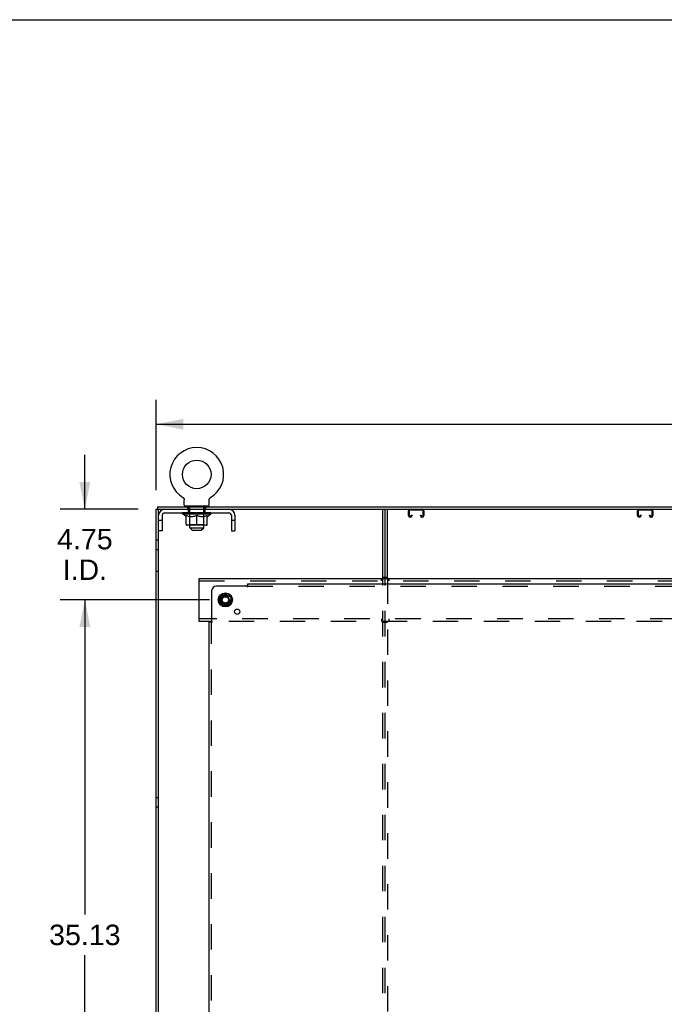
# Model space of a CAD drawing. Header units: inches. Extents: x 0 to 243, y 0 to 157.
# Tile 12 of 28: x 70 to 104, y 106 to 157. Entities that reach past the tile are written whole.
import ezdxf

# ---------------------------------------------------------------- set-up
doc = ezdxf.new("R2010")
doc.units = ezdxf.units.IN
doc.header["$LTSCALE"] = 13.357143
doc.header["$MEASUREMENT"] = 0
doc.linetypes.add('DOT', pattern=[0.2, 0.1, -0.1])
doc.linetypes.add('HIDDEN', pattern=[0.2, 0.1, -0.1])
doc.layers.get('0').update_dxf_attribs({"linetype": 'CONTINUOUS'})
for name, color, linetype in [('DEFAULT_2', 8, 'HIDDEN'), ('DIMENSIONS', 7, 'CONTINUOUS'), ('SUBPANELS', 7, 'CONTINUOUS')]:
    doc.layers.add(name, color=color, linetype=linetype)
doc.styles.get("Standard").update_dxf_attribs({"font": 'arial.ttf'})
doc.dimstyles.new('DIMSTYLE_1', dxfattribs={"dimtxt": 1.071429, "dimasz": 1.428571, "dimexe": 0.09, "dimexo": 0.07, "dimgap": 0.0375, "dimtad": 0, "dimtih": 1, "dimtoh": 1, "dimzin": 4, "dimdsep": 46, "dimtxsty": 'Standard', "dimblk": '_FILLED', "dimblk1": '_FILLED', "dimblk2": '_FILLED', "dimcen": 0.09, "dimazin": 1, "dimtfac": 1, "dimtdec": 3, "dimtofl": 0, "dimtmove": 0, "dimatfit": 3, "dimldrblk": '_FILLED', "dimfxl": 0, "dimtolj": 1, "dimtzin": 4, "dimarcsym": 0})

# ---------------------------------------------------------------- blocks, each defined once
blk = doc.blocks.new('_FILLED')
at = {"color": 0, "linetype": 'ByBlock'}
blk.add_solid([(0, 0), (-1, 0.2), (-1, -0.2)], dxfattribs=at)
blk = doc.blocks.new('*D4')
at = {"layer": 'DIMENSIONS', "color": 2, "linetype": 'Continuous'}
for p, q in [((77.166, 132.475), (77.166, 137.22)), ((195.166, 132.475), (195.166, 137.22)), ((77.166, 135.934), (133.342, 135.934)), ((195.166, 135.934), (138.99, 135.934))]:
    blk.add_line(p, q, dxfattribs=at)
at = {"layer": 'DIMENSIONS', "color": 2, "linetype": 'Continuous', "xscale": 1.4285714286, "yscale": 1.4285714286, "zscale": 1.4285714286, "rotation": 180}
blk.add_blockref('_FILLED', (77.166, 135.934), dxfattribs=at)
at = {"layer": 'DIMENSIONS', "color": 2, "linetype": 'Continuous', "xscale": 1.4285714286, "yscale": 1.4285714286, "zscale": 1.4285714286}
blk.add_blockref('_FILLED', (195.166, 135.934), dxfattribs=at)
at = {"layer": 'DIMENSIONS', "color": 2, "linetype": 'Continuous', "insert": (136.166, 136.47), "char_height": 1.0714, "width": 4.57647, "attachment_point": 2, "line_spacing_factor": 0.9}
blk.add_mtext('118.00', dxfattribs=at)
blk = doc.blocks.new('*D8')
at = {"layer": 'DIMENSIONS', "color": 2, "linetype": 'Continuous'}
for p, q in [((79.957, 126.725), (72.141, 126.725)), ((73.427, 126.725), (73.427, 110.234)), ((73.427, 91.6), (73.427, 108.091)), ((79.957, 91.6), (72.141, 91.6))]:
    blk.add_line(p, q, dxfattribs=at)
at = {"layer": 'DIMENSIONS', "color": 2, "linetype": 'Continuous', "xscale": 1.4285714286, "yscale": 1.4285714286, "zscale": 1.4285714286}
for p, rotation in [((73.427, 126.725), 90), ((73.427, 91.6), 270)]:
    blk.add_blockref('_FILLED', p, dxfattribs=dict(at, rotation=rotation))
at = {"layer": 'DIMENSIONS', "color": 2, "linetype": 'Continuous', "insert": (73.427, 109.698), "char_height": 1.0714, "width": 3.74403, "attachment_point": 2, "line_spacing_factor": 0.9}
blk.add_mtext('35.13', dxfattribs=at)
blk = doc.blocks.new('*D9')
at = {"layer": 'DIMENSIONS', "color": 2, "linetype": 'Continuous'}
for p, q in [((73.427, 131.475), (73.427, 134.332)), ((76.228, 131.475), (72.141, 131.475)), ((79.957, 126.725), (72.141, 126.725)), ((73.427, 126.725), (73.427, 123.868))]:
    blk.add_line(p, q, dxfattribs=at)
at = {"layer": 'DIMENSIONS', "color": 2, "linetype": 'Continuous', "xscale": 1.4285714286, "yscale": 1.4285714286, "zscale": 1.4285714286}
for p, rotation in [((73.427, 131.475), 270), ((73.427, 126.725), 90)]:
    blk.add_blockref('_FILLED', p, dxfattribs=dict(at, rotation=rotation))
at = {"layer": 'DIMENSIONS', "color": 2, "linetype": 'Continuous', "insert": (73.427, 130.448), "char_height": 1.0714, "width": 2.91158, "attachment_point": 2, "line_spacing_factor": 0.9}
blk.add_mtext('4.75\\PI.D.', dxfattribs=at)
blk = doc.blocks.new('*D13')
at = {"layer": 'DIMENSIONS', "color": 2, "linetype": 'Continuous'}
for p, q in [((80.791, 57.475), (80.791, 64.451)), ((77.291, 63.165), (74.434, 63.165)), ((80.791, 63.165), (83.868, 63.165))]:
    blk.add_line(p, q, dxfattribs=at)
at = {"layer": 'DIMENSIONS', "color": 2, "linetype": 'Continuous', "xscale": 1.4285714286, "yscale": 1.4285714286, "zscale": 1.4285714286}
blk.add_blockref('_FILLED', (77.291, 63.165), dxfattribs=at)
at = {"layer": 'DIMENSIONS', "color": 2, "linetype": 'Continuous', "xscale": 1.4285714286, "yscale": 1.4285714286, "zscale": 1.4285714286, "rotation": 180}
blk.add_blockref('_FILLED', (80.791, 63.165), dxfattribs=at)
at = {"layer": 'DIMENSIONS', "color": 2, "linetype": 'Continuous', "insert": (84.404, 63.701), "char_height": 1.0714, "width": 2.91158, "attachment_point": 1, "line_spacing_factor": 0.9}
blk.add_mtext('3.50\\PI.D.', dxfattribs=at)

msp = doc.modelspace()

# ---------------------------------------------------------------- linework, layer by layer
at = {"color": 7, "linetype": 'Continuous'}
for p, q in [((0, 157.143), (242.857, 157.143)), ((78.568, 132.091), (78.572, 132.089)), ((78.568, 132.091), (78.569, 132.09)), ((78.572, 132.089), (78.576, 132.086)), ((78.576, 132.086), (78.58, 132.083)), ((78.58, 132.083), (78.585, 132.079)), ((78.584, 132.08), (78.589, 132.076)), ((78.588, 132.076), (78.592, 132.073)), ((78.592, 132.073), (78.596, 132.069)), ((78.596, 132.069), (78.6, 132.065)), ((78.599, 132.065), (78.603, 132.061)), ((78.603, 132.061), (78.606, 132.057)), ((78.606, 132.057), (78.609, 132.053)), ((78.609, 132.053), (78.612, 132.049)), ((78.612, 132.049), (78.615, 132.044)), ((78.615, 132.045), (78.618, 132.04)), ((78.618, 132.04), (78.62, 132.035)), ((78.62, 132.036), (78.622, 132.031)), ((78.622, 132.031), (78.625, 132.026)), ((78.626, 132.021), (78.628, 132.016)), ((78.628, 132.016), (78.63, 132.011)), ((78.63, 132.012), (78.631, 132.006)), ((78.631, 132.007), (78.632, 132.001)), ((78.632, 132.001), (78.634, 131.996)), ((78.633, 131.996), (78.634, 131.991)), ((78.634, 131.991), (78.635, 131.986)), ((78.635, 131.986), (78.635, 131.981)), ((78.635, 131.981), (78.636, 131.976)), ((78.636, 131.976), (78.636, 131.971)), ((78.636, 131.69), (78.636, 131.971)), ((79.946, 131.981), (79.947, 131.986)), ((79.946, 131.976), (79.946, 131.981)), ((79.946, 131.971), (79.946, 131.976)), ((79.946, 131.971), (79.946, 131.976)), ((79.946, 131.69), (79.946, 131.971)), ((79.947, 131.991), (79.948, 131.996)), ((79.947, 131.986), (79.947, 131.991)), ((79.948, 131.996), (79.949, 132.001)), ((79.949, 132.001), (79.95, 132.007)), ((79.95, 132.006), (79.952, 132.012)), ((79.952, 132.011), (79.953, 132.016)), ((79.953, 132.016), (79.955, 132.021)), ((79.955, 132.021), (79.957, 132.026)), ((79.957, 132.026), (79.959, 132.031)), ((79.959, 132.031), (79.961, 132.036)), ((79.961, 132.035), (79.964, 132.04)), ((79.964, 132.04), (79.967, 132.045)), ((79.966, 132.044), (79.969, 132.049)), ((79.969, 132.049), (79.972, 132.053)), ((79.972, 132.053), (79.975, 132.057)), ((79.975, 132.057), (79.979, 132.061)), ((79.979, 132.061), (79.982, 132.065)), ((79.982, 132.065), (79.986, 132.069)), ((79.986, 132.069), (79.989, 132.073)), ((79.989, 132.073), (79.993, 132.076)), ((79.993, 132.076), (79.997, 132.08)), ((79.997, 132.079), (80.001, 132.083)), ((80.001, 132.083), (80.005, 132.086)), ((80.005, 132.086), (80.01, 132.089)), ((80.005, 132.086), (80.006, 132.087)), ((80.01, 132.089), (80.014, 132.091)), ((80.012, 132.09), (80.013, 132.091)), ((80.014, 132.091), (80.014, 132.091)), ((77.166, 47.725), (77.166, 131.475)), ((77.166, 131.475), (195.166, 131.475)), ((77.228, 131.6), (77.228, 131.475)), ((77.228, 131.6), (195.103, 131.6)), ((77.291, 47.725), (77.291, 131.475)), ((77.478, 131.158), (77.478, 130.35)), ((77.608, 131.288), (80.974, 131.288)), ((78.547, 131.233), (78.547, 131.288)), ((78.734, 131.103), (78.547, 131.233)), ((78.547, 131.233), (80.034, 131.233)), ((78.559, 131.28), (78.559, 131.288)), ((78.592, 131.28), (78.592, 131.288)), ((78.647, 131.28), (78.647, 131.288)), ((78.696, 131.63), (78.696, 131.6)), ((79.886, 131.63), (78.696, 131.63)), ((78.721, 131.28), (78.721, 131.288)), ((78.74, 130.678), (78.74, 131.158)), ((78.813, 131.28), (78.813, 131.288)), ((78.919, 131.28), (78.919, 131.288)), ((79.036, 131.28), (79.036, 131.288)), ((79.162, 131.28), (79.162, 131.288)), ((79.291, 130.635), (79.291, 131.158)), ((79.296, 131.28), (79.334, 131.28)), ((79.334, 131.28), (79.334, 131.285)), ((79.334, 131.285), (79.42, 131.28)), ((79.419, 131.28), (79.419, 131.288)), ((79.42, 131.28), (79.42, 131.288)), ((79.538, 131.281), (79.538, 131.287)), ((79.545, 131.28), (79.545, 131.288)), ((79.642, 131.282), (79.642, 131.286)), ((79.663, 131.28), (79.663, 131.288)), ((79.728, 131.283), (79.728, 131.285)), ((79.769, 131.28), (79.769, 131.288)), ((79.841, 130.678), (79.841, 131.158)), ((79.848, 131.103), (80.034, 131.233)), ((79.86, 131.28), (79.86, 131.288)), ((79.886, 131.63), (79.886, 131.6)), ((79.935, 131.28), (79.935, 131.288)), ((79.989, 131.28), (79.989, 131.288)), ((80.023, 131.28), (80.023, 131.288)), ((80.034, 131.233), (80.034, 131.288)), ((81.104, 131.158), (81.104, 130.35)), ((81.291, 131.158), (81.291, 130.35)), ((89.041, 127.85), (89.041, 131.475)), ((89.166, 127.85), (89.166, 131.475)), ((90.385, 131.149), (90.385, 131.395)), ((90.425, 131.395), (90.425, 131.149)), ((91.117, 131.435), (90.465, 131.435)), ((90.532, 131.149), (90.532, 131.163)), ((90.532, 131.163), (90.572, 131.163)), ((90.572, 131.163), (90.572, 131.149)), ((91.01, 131.149), (91.01, 131.163)), ((91.01, 131.163), (91.05, 131.163)), ((91.05, 131.163), (91.05, 131.149)), ((91.157, 131.149), (91.157, 131.395)), ((91.197, 131.395), (91.197, 131.149)), ((102.385, 131.149), (102.385, 131.395)), ((102.425, 131.395), (102.425, 131.149)), ((103.117, 131.435), (102.465, 131.435)), ((102.532, 131.149), (102.532, 131.163)), ((102.532, 131.163), (102.572, 131.163)), ((102.572, 131.163), (102.572, 131.149)), ((103.01, 131.149), (103.01, 131.163)), ((103.01, 131.163), (103.05, 131.163)), ((103.05, 131.163), (103.05, 131.149)), ((103.157, 131.149), (103.157, 131.395)), ((103.197, 131.395), (103.197, 131.149)), ((78.734, 131.103), (78.74, 131.103)), ((79.798, 130.635), (78.784, 130.635)), ((78.926, 130.51), (78.926, 130.635)), ((78.941, 131.103), (79.09, 131.103)), ((79.492, 131.103), (79.64, 131.103)), ((79.656, 130.51), (79.656, 130.635)), ((79.841, 131.103), (79.848, 131.103)), ((90.465, 131.109), (90.492, 131.109)), ((90.492, 131.069), (90.465, 131.069)), ((91.09, 131.109), (91.117, 131.109)), ((91.117, 131.069), (91.09, 131.069)), ((102.465, 131.109), (102.492, 131.109)), ((102.492, 131.069), (102.465, 131.069)), ((103.09, 131.109), (103.117, 131.109)), ((103.117, 131.069), (103.09, 131.069)), ((77.478, 130.35), (77.291, 130.35)), ((79.056, 130.38), (78.926, 130.51)), ((78.926, 130.51), (79.656, 130.51)), ((79.056, 130.38), (79.526, 130.38)), ((79.526, 130.38), (79.656, 130.51)), ((81.104, 130.35), (81.291, 130.35)), ((77.166, 128.225), (77.291, 128.225)), ((79.416, 125.6), (79.416, 127.85)), ((79.416, 127.85), (192.541, 127.85)), ((89.041, 127.913), (89.291, 127.913)), ((80.518, 126.888), (80.786, 127.043)), ((80.796, 127.043), (81.063, 126.888)), ((80.513, 126.879), (80.513, 126.571)), ((80.786, 126.408), (80.518, 126.562)), ((81.063, 126.562), (80.796, 126.408)), ((81.068, 126.879), (81.068, 126.571)), ((80.068, 125.6), (79.416, 125.6))]:
    msp.add_line(p, q, dxfattribs=at)
at = {"color": 3, "linetype": 'Continuous'}
msp.add_line((89.291, 127.85), (89.291, 131.475), dxfattribs=at)
at = {"color": 7, "linetype": 'Continuous'}
for points in [[(78.625, 132.026), (78.627, 132.021), (78.628, 132.016)], [(78.74, 131.158), (78.775, 131.144), (78.809, 131.133), (78.843, 131.123), (78.876, 131.114), (78.909, 131.108), (78.941, 131.103)], [(79.09, 131.103), (79.123, 131.108), (79.156, 131.115), (79.189, 131.123), (79.222, 131.133), (79.256, 131.145), (79.291, 131.158)], [(79.291, 131.158), (79.325, 131.144), (79.36, 131.133), (79.393, 131.123), (79.426, 131.114), (79.459, 131.108), (79.492, 131.103)], [(79.64, 131.103), (79.673, 131.108), (79.706, 131.115), (79.74, 131.123), (79.773, 131.133), (79.807, 131.145), (79.841, 131.158)]]:
    msp.add_lwpolyline(points, dxfattribs=at)
for centre, radius in [((79.291, 133.302), 0.75), ((80.791, 126.725), 0.372), ((80.791, 126.725), 0.356), ((80.791, 126.725), 0.204), ((80.791, 126.725), 0.183), ((80.791, 126.725), 0.183)]:
    msp.add_circle(centre, radius, dxfattribs=at)
for centre, radius, start, end in [((79.291, 133.302), 1.41, 300.818, 239.182), ((78.696, 131.69), 0.06, 180, 270), ((79.886, 131.69), 0.06, 270, 360), ((77.608, 131.158), 0.317, 90, 180), ((77.608, 131.158), 0.13, 90, 180), ((80.974, 131.158), 0.317, 0, 90), ((80.974, 131.158), 0.13, 0, 90), ((90.465, 131.395), 0.08, 90, 180), ((90.465, 131.149), 0.08, 180, 270), ((90.465, 131.395), 0.04, 90, 180), ((90.465, 131.149), 0.04, 180, 270), ((90.492, 131.149), 0.08, 270, 360), ((90.492, 131.149), 0.04, 270, 360), ((91.09, 131.149), 0.08, 180, 270), ((91.09, 131.149), 0.04, 180, 270), ((91.117, 131.395), 0.08, 0, 90), ((91.117, 131.395), 0.04, 0, 90), ((91.117, 131.149), 0.08, 270, 360), ((91.117, 131.149), 0.04, 270, 360), ((102.465, 131.395), 0.08, 90, 180), ((102.465, 131.149), 0.08, 180, 270), ((102.465, 131.395), 0.04, 90, 180), ((102.465, 131.149), 0.04, 180, 270), ((102.492, 131.149), 0.08, 270, 360), ((102.492, 131.149), 0.04, 270, 360), ((103.09, 131.149), 0.08, 180, 270), ((103.09, 131.149), 0.04, 180, 270), ((103.117, 131.395), 0.08, 0, 90), ((103.117, 131.395), 0.04, 0, 90), ((103.117, 131.149), 0.08, 270, 360), ((103.117, 131.149), 0.04, 270, 360), ((78.784, 130.678), 0.0434, 180, 270), ((79.798, 130.678), 0.0434, 270, 360), ((80.791, 127.034), 0.01, 60, 119.9873), ((80.523, 126.879), 0.01, 120.0108, 179.9876), ((80.523, 126.571), 0.01, 180.0113, 240), ((81.058, 126.879), 0.01, 0, 59.988), ((81.058, 126.571), 0.01, 300, 360), ((80.791, 126.416), 0.01, 240.0117, 300)]:
    msp.add_arc(centre, radius, start, end, dxfattribs=at)
for centre, major_axis, ratio, start_param, end_param in [((78.524, 131.274), (0.232, 0), 0.060167, 1.4213, 1.470503), ((79.291, 131.288), (0.744, 0), 0.060167, 3.141593, 3.316126), ((78.576, 131.274), (0.232, -0.002), 0.059247, 1.500849, 1.645657), ((79.291, 131.288), (0.743, -0.008), 0.059247, -2.966439, -2.791906), ((79.291, 131.288), (0.743, 0.015), 0.056515, 2.79136, 2.798656), ((78.649, 131.274), (0.232, -0.005), 0.056515, 7.865174, 8.103921), ((79.291, 131.288), (0.743, -0.015), 0.056515, -2.79136, -2.616827), ((79.291, 131.288), (0.743, 0.022), 0.052059, 2.616423, 2.630478), ((78.742, 131.274), (0.232, -0.007), 0.052059, 1.662812, 1.995673), ((79.291, 131.288), (0.743, -0.022), 0.052059, -2.616423, -2.441891), ((79.291, 131.288), (0.743, 0.029), 0.046022, 2.441677, 2.463483), ((78.852, 131.274), (0.232, -0.009), 0.046022, 1.741259, 2.170419), ((79.291, 131.288), (0.743, -0.029), 0.046022, -2.441677, -2.267144), ((79.291, 131.288), (0.743, 0.034), 0.038593, 2.267147, 2.297411), ((78.975, 131.274), (0.232, -0.011), 0.038593, 8.098527, 8.628135), ((79.291, 131.288), (0.743, -0.034), 0.038593, -2.267147, -2.092614), ((79.291, 131.288), (0.743, 0.039), 0.030002, 2.09283, 2.132228), ((79.107, 131.274), (0.232, -0.012), 0.030002, 1.883151, 2.519266), ((79.291, 131.288), (0.743, -0.039), 0.030002, -2.09283, -1.918297), ((79.245, 131.274), (0.232, -0.013), 0.020513, 8.225344, 8.976579), ((79.291, 131.288), (0.743, -0.042), 0.020513, -1.918702, -1.744169), ((79.385, 131.274), (0.232, -0.014), 0.010411, 8.14236, 9.150569), ((79.291, 131.288), (0.743, -0.044), 0.010411, 4.538473, 4.720715), ((79.486, 131.269), (0.192, -0.011), 0.010411, 8.906846, 9.425159), ((79.291, 131.288), (0.743, -0.044), 0.010411, 1.222347, 1.39688), ((79.77, 131.274), (0.232, -0.013), 0.020513, 2.89398, 3.142796), ((79.291, 131.288), (0.743, -0.042), 0.020513, 1.048358, 1.222891), ((79.874, 131.274), (0.232, -0.012), 0.030002, 2.719852, 3.143206), ((79.291, 131.288), (0.743, -0.039), 0.030002, 0.874229, 1.048762), ((79.607, 131.274), (0.232, 0.011), 0.038593, 0.796643, 1.213453), ((79.73, 131.274), (0.232, 0.009), 0.046022, 1.574894, 1.630991), ((79.96, 131.274), (0.232, -0.011), 0.038593, 2.545535, 3.143368), ((79.291, 131.288), (0.743, -0.034), 0.038593, 0.699913, 0.874446), ((79.73, 131.274), (0.232, 0.009), 0.046022, 1.269352, 1.325569), ((80.026, 131.274), (0.232, -0.009), 0.046022, 2.371005, 2.902648), ((79.291, 131.288), (0.743, -0.029), 0.046022, 0.525382, 0.699915), ((80.07, 131.274), (0.232, -0.007), 0.052059, 2.196258, 2.56813), ((79.291, 131.288), (0.743, -0.022), 0.052059, 0.350636, 0.525169), ((80.09, 131.274), (0.232, -0.005), 0.056515, 2.021322, 2.271207), ((79.291, 131.288), (0.743, -0.015), 0.056515, 0.1757, 0.350233), ((80.086, 131.274), (0.232, -0.002), 0.059247, 1.846243, 1.991548), ((79.291, 131.288), (0.743, -0.008), 0.059247, 0.000621, 0.175154), ((80.057, 131.274), (0.232, 0), 0.060167, 1.671089, 1.720293)]:
    msp.add_ellipse(centre, major_axis=major_axis, ratio=ratio, start_param=start_param, end_param=end_param, dxfattribs=at)
at = {"layer": 'DEFAULT_2', "color": 8, "linetype": 'HIDDEN'}
for p, q in [((78.568, 132.091), (78.568, 132.091)), ((78.575, 132.087), (78.576, 132.086)), ((80.014, 132.091), (80.014, 132.091)), ((78.569, 131.276), (78.569, 131.28)), ((78.569, 131.276), (80.012, 131.276)), ((78.58, 131.276), (78.58, 131.28)), ((78.581, 131.276), (78.581, 131.28)), ((78.612, 131.276), (78.612, 131.28)), ((78.614, 131.276), (78.614, 131.28)), ((78.664, 131.276), (78.664, 131.28)), ((78.667, 131.276), (78.667, 131.28)), ((78.904, 131.28), (78.675, 131.28)), ((78.723, 131.276), (78.723, 131.28)), ((78.723, 131.276), (78.723, 131.28)), ((78.726, 131.276), (78.726, 131.28)), ((78.736, 131.276), (78.736, 131.28)), ((78.736, 131.276), (78.736, 131.28)), ((78.74, 131.276), (78.74, 131.28)), ((78.743, 131.276), (78.743, 131.281)), ((78.747, 131.276), (78.747, 131.28)), ((78.766, 131.276), (78.766, 131.28)), ((78.775, 131.144), (78.775, 131.145)), ((78.785, 131.276), (78.785, 131.28)), ((78.787, 131.276), (78.787, 131.283)), ((78.809, 131.133), (78.809, 131.133)), ((78.813, 131.276), (78.813, 131.28)), ((78.823, 131.475), (78.823, 131.6)), ((78.824, 131.276), (78.824, 131.28)), ((78.829, 131.276), (78.829, 131.28)), ((78.837, 131.276), (78.837, 131.28)), ((78.843, 131.123), (78.842, 131.123)), ((78.853, 131.288), (78.853, 131.475)), ((78.853, 131.276), (78.853, 131.285)), ((78.861, 131.54), (78.861, 131.62)), ((78.928, 131.53), (78.871, 131.53)), ((78.874, 131.276), (78.874, 131.28)), ((78.876, 131.276), (78.876, 131.28)), ((78.904, 131.276), (78.904, 131.28)), ((78.916, 131.63), (78.916, 131.6)), ((78.982, 131.28), (78.917, 131.28)), ((78.925, 130.681), (78.925, 131.23)), ((78.926, 130.635), (78.926, 131.52)), ((78.927, 131.475), (78.927, 131.6)), ((78.927, 131.276), (78.927, 131.28)), ((78.933, 131.276), (78.933, 131.28)), ((78.939, 131.276), (78.939, 131.286)), ((78.947, 131.276), (78.947, 131.28)), ((78.958, 131.276), (78.958, 131.28)), ((78.982, 131.276), (78.982, 131.28)), ((79.07, 131.28), (79.007, 131.28)), ((79.031, 131.276), (79.031, 131.28)), ((79.041, 131.276), (79.041, 131.28)), ((79.044, 131.276), (79.044, 131.287)), ((79.047, 131.276), (79.047, 131.28)), ((79.056, 131.276), (79.056, 131.28)), ((79.07, 131.276), (79.07, 131.28)), ((79.164, 131.28), (79.107, 131.28)), ((79.123, 131.276), (79.123, 131.28)), ((79.156, 131.28), (79.291, 131.288)), ((79.162, 131.28), (79.162, 131.288)), ((79.162, 131.288), (79.162, 131.288)), ((79.162, 131.276), (79.162, 131.28)), ((79.164, 131.276), (79.164, 131.28)), ((79.167, 131.276), (79.167, 131.281)), ((79.169, 131.276), (79.169, 131.28)), ((79.189, 131.123), (79.188, 131.123)), ((79.263, 131.28), (79.212, 131.28)), ((79.22, 131.276), (79.22, 131.28)), ((79.222, 131.133), (79.222, 131.133)), ((79.256, 131.145), (79.256, 131.144)), ((79.263, 131.276), (79.263, 131.28)), ((79.287, 131.276), (79.287, 131.28)), ((79.288, 131.28), (79.287, 131.28)), ((79.288, 131.276), (79.288, 131.28)), ((79.291, 131.28), (79.291, 131.288)), ((79.294, 131.276), (79.294, 131.28)), ((79.294, 131.276), (79.294, 131.28)), ((79.294, 131.28), (79.294, 131.28)), ((79.319, 131.276), (79.319, 131.28)), ((79.325, 131.144), (79.325, 131.145)), ((79.334, 131.28), (79.37, 131.28)), ((79.358, 131.28), (79.358, 131.284)), ((79.36, 131.133), (79.359, 131.133)), ((79.362, 131.276), (79.362, 131.28)), ((79.393, 131.123), (79.392, 131.123)), ((79.413, 131.276), (79.413, 131.28)), ((79.414, 131.276), (79.414, 131.281)), ((79.417, 131.276), (79.417, 131.28)), ((79.417, 131.28), (79.475, 131.28)), ((79.419, 131.288), (79.42, 131.288)), ((79.419, 131.276), (79.419, 131.28)), ((79.426, 131.28), (79.42, 131.28)), ((79.459, 131.276), (79.459, 131.28)), ((79.512, 131.276), (79.512, 131.28)), ((79.512, 131.28), (79.574, 131.28)), ((79.525, 131.276), (79.525, 131.28)), ((79.534, 131.276), (79.534, 131.28)), ((79.538, 131.276), (79.538, 131.281)), ((79.541, 131.276), (79.541, 131.28)), ((79.55, 131.276), (79.55, 131.28)), ((79.599, 131.276), (79.599, 131.28)), ((79.599, 131.28), (79.665, 131.28)), ((79.623, 131.276), (79.623, 131.28)), ((79.634, 131.276), (79.634, 131.28)), ((79.642, 131.276), (79.642, 131.282)), ((79.649, 131.276), (79.649, 131.28)), ((79.711, 131.53), (79.654, 131.53)), ((79.654, 131.276), (79.654, 131.28)), ((79.655, 131.475), (79.655, 131.6)), ((79.656, 130.635), (79.656, 131.52)), ((79.657, 130.681), (79.657, 131.23)), ((79.666, 131.63), (79.666, 131.6)), ((79.678, 131.276), (79.678, 131.28)), ((79.678, 131.28), (79.907, 131.28)), ((79.705, 131.276), (79.705, 131.28)), ((79.708, 131.276), (79.708, 131.28)), ((79.721, 131.54), (79.721, 131.62)), ((79.728, 131.288), (79.728, 131.475)), ((79.728, 131.276), (79.728, 131.283)), ((79.74, 131.123), (79.739, 131.123)), ((79.744, 131.276), (79.744, 131.28)), ((79.752, 131.276), (79.752, 131.28)), ((79.757, 131.276), (79.757, 131.28)), ((79.759, 131.475), (79.759, 131.6)), ((79.769, 131.276), (79.769, 131.28)), ((79.773, 131.133), (79.772, 131.133)), ((79.795, 131.276), (79.795, 131.283)), ((79.797, 131.276), (79.797, 131.28)), ((79.807, 131.145), (79.807, 131.144)), ((79.815, 131.276), (79.815, 131.28)), ((79.834, 131.276), (79.834, 131.28)), ((79.838, 131.276), (79.838, 131.281)), ((79.841, 131.276), (79.841, 131.28)), ((79.845, 131.276), (79.845, 131.28)), ((79.846, 131.276), (79.846, 131.28)), ((79.855, 131.276), (79.855, 131.28)), ((79.858, 131.276), (79.858, 131.28)), ((79.859, 131.276), (79.859, 131.28)), ((79.914, 131.276), (79.914, 131.28)), ((79.917, 131.276), (79.917, 131.28)), ((79.968, 131.276), (79.968, 131.28)), ((79.97, 131.276), (79.97, 131.28)), ((80.001, 131.276), (80.001, 131.28)), ((80.002, 131.276), (80.002, 131.28)), ((80.012, 131.276), (80.012, 131.28)), ((77.478, 130.88), (77.291, 130.88)), ((78.876, 131.114), (78.875, 131.115)), ((78.925, 130.681), (78.878, 130.635)), ((78.909, 131.108), (78.908, 131.108)), ((78.925, 130.681), (79.657, 130.681)), ((79.123, 131.108), (79.122, 131.108)), ((79.156, 131.115), (79.155, 131.114)), ((79.426, 131.114), (79.426, 131.115)), ((79.459, 131.108), (79.459, 131.108)), ((79.657, 130.681), (79.703, 130.635)), ((79.706, 131.115), (79.706, 131.114)), ((81.291, 130.88), (81.104, 130.88)), ((77.291, 129.85), (77.166, 129.85)), ((77.291, 129.35), (77.166, 129.35)), ((79.416, 127.725), (192.541, 127.725)), ((88.978, 127.725), (88.978, 127.85)), ((89.041, 55.35), (89.041, 127.85)), ((89.166, 55.35), (89.166, 127.85)), ((89.291, 127.85), (89.291, 55.35)), ((89.353, 127.85), (89.353, 127.725)), ((192.541, 125.725), (79.416, 125.725)), ((151.764, 125.6), (80.068, 125.6)), ((88.978, 125.725), (88.978, 125.6)), ((89.291, 125.538), (89.041, 125.538)), ((89.353, 125.725), (89.353, 125.6)), ((77.291, 116.35), (77.166, 116.35)), ((77.291, 115.85), (77.166, 115.85))]:
    msp.add_line(p, q, dxfattribs=at)
msp.add_lwpolyline([(79.673, 131.108), (79.673, 131.108), (79.64, 131.103)], dxfattribs=at)
for radius in [0.318, 0.166]:
    msp.add_circle((80.791, 126.725), radius, dxfattribs=at)
at = {"layer": 'DEFAULT_2', "color": 8, "linetype": 'DOT'}
msp.add_circle((80.791, 126.725), 0.17, dxfattribs=at)
at = {"layer": 'DEFAULT_2', "color": 8, "linetype": 'HIDDEN'}
for centre, radius, start, end in [((78.851, 131.62), 0.01, 0, 90), ((78.871, 131.54), 0.01, 180, 270), ((78.878, 131.23), 0.0466, 0, 90), ((78.916, 131.52), 0.01, 0, 90), ((79.666, 131.52), 0.01, 90, 180), ((79.703, 131.23), 0.0466, 90, 180), ((79.711, 131.54), 0.01, 270, 360), ((79.731, 131.62), 0.01, 90, 180)]:
    msp.add_arc(centre, radius, start, end, dxfattribs=at)
for centre, major_axis, ratio, start_param, end_param in [((79.291, 131.288), (0.743, 0.008), 0.059247, 9.249624, 9.424157), ((78.524, 131.266), (0.232, 0.002), 0.059247, 1.374323, 1.469882), ((78.524, 131.274), (0.232, 0), 0.060167, 6.709733, 7.704485), ((78.496, 131.274), (0.232, 0.002), 0.059247, 6.534579, 7.578535), ((79.291, 131.288), (0.743, 0.015), 0.056515, 15.365026, 15.532264), ((78.576, 131.266), (0.232, 0), 0.060167, 1.549477, 1.645036), ((78.496, 131.266), (0.232, 0.005), 0.056515, 1.199244, 1.294804), ((78.58, 131.269), (0.192, 0.002), 0.059247, 7.334812, 7.908229), ((78.557, 131.269), (0.192, 0.004), 0.056515, 7.159733, 7.733151), ((78.624, 131.269), (0.192, 0), 0.060167, 7.509966, 8.083384), ((78.576, 131.274), (0.232, -0.002), 0.059247, 6.884887, 7.784034), ((78.491, 131.274), (0.232, 0.005), 0.056515, 6.3595, 7.403456), ((79.291, 131.288), (0.743, 0.022), 0.052059, 15.196849, 15.357327), ((78.649, 131.266), (0.232, -0.002), 0.059247, 1.724631, 1.82019), ((78.491, 131.266), (0.232, 0.007), 0.052059, 1.024308, 1.119867), ((78.556, 131.269), (0.192, 0.006), 0.052059, 6.984797, 7.558214), ((78.689, 131.269), (0.192, -0.002), 0.059247, 7.68512, 8.258538), ((78.511, 131.274), (0.232, 0.007), 0.052059, -0.098622, 0.945334), ((78.649, 131.274), (0.232, -0.005), 0.056515, 7.059965, 7.865174), ((79.291, 131.288), (0.743, 0.029), 0.046022, 15.029854, 15.182581), ((78.742, 131.266), (0.232, -0.005), 0.056515, 1.899709, 1.995269), ((78.511, 131.266), (0.232, 0.009), 0.046022, 0.849561, 0.945121), ((78.577, 131.269), (0.192, 0.007), 0.046022, 6.810051, 7.383468), ((78.773, 131.269), (0.192, -0.004), 0.056515, 7.860199, 8.433616), ((78.555, 131.274), (0.232, 0.009), 0.046022, 6.009817, 7.053773), ((78.742, 131.274), (0.232, -0.007), 0.052059, 7.234902, 7.945997), ((79.291, 131.288), (0.743, 0.034), 0.038593, 14.863782, 15.00805), ((78.852, 131.266), (0.232, -0.007), 0.052059, 2.074646, 2.170205), ((78.555, 131.266), (0.232, 0.011), 0.038593, 0.675031, 0.77059), ((78.621, 131.269), (0.192, 0.009), 0.038593, 6.63552, 7.208937), ((78.872, 131.269), (0.192, -0.006), 0.052059, 8.035135, 8.608553), ((78.621, 131.274), (0.232, 0.011), 0.038593, 5.835287, 6.879243), ((78.852, 131.274), (0.232, -0.009), 0.046022, 7.409648, 8.024444), ((79.291, 131.288), (0.743, 0.039), 0.030002, 8.415413, 8.550549), ((78.975, 131.266), (0.232, -0.009), 0.046022, 2.249392, 2.344952), ((78.621, 131.266), (0.232, 0.012), 0.030002, 0.500714, 0.596274), ((78.684, 131.269), (0.192, 0.01), 0.030002, 6.461204, 7.034621), ((78.983, 131.269), (0.192, -0.007), 0.046022, 1.926696, 2.500114), ((78.708, 131.274), (0.232, 0.012), 0.030002, 5.660971, 6.704926), ((79.291, 131.288), (0.743, 0.042), 0.020513, 8.201887, 8.37642), ((78.975, 131.274), (0.232, -0.011), 0.038593, 7.585792, 8.098527), ((79.107, 131.266), (0.232, -0.011), 0.038593, 2.423923, 2.519482), ((78.708, 131.266), (0.232, 0.013), 0.020513, 0.326586, 0.422146), ((78.766, 131.269), (0.192, 0.011), 0.020513, 0.00389, 0.577307), ((79.104, 131.269), (0.192, -0.009), 0.038593, 2.101227, 2.674644), ((78.812, 131.274), (0.232, 0.013), 0.020513, -0.796343, 0.247613), ((79.291, 131.288), (0.743, 0.044), 0.010411, 1.744712, 1.919245), ((79.107, 131.274), (0.232, -0.012), 0.030002, 7.758495, 8.166336), ((79.245, 131.266), (0.232, -0.012), 0.030002, 2.598239, 2.693799), ((78.812, 131.266), (0.232, 0.014), 0.010411, 0.152596, 0.248156), ((78.864, 131.269), (0.192, 0.011), 0.010411, 6.113086, 6.686503), ((79.231, 131.269), (0.192, -0.01), 0.030002, 2.275543, 2.848961), ((78.93, 131.274), (0.232, 0.014), 0.010411, -0.970333, -0.000837), ((79.245, 131.274), (0.232, -0.013), 0.020513, 7.932624, 8.225344), ((79.385, 131.266), (0.232, -0.013), 0.020513, 2.772368, 2.867927), ((79.36, 131.269), (0.192, -0.011), 0.020513, 2.449671, 3.023089), ((79.197, 131.274), (0.232, 0.014), 0.010411, 0.274209, 1.318165), ((79.096, 131.269), (0.192, 0.011), 0.010411, -0.000452, 0.517932), ((79.06, 131.266), (0.232, 0.014), 0.010411, 0.099676, 0.195236), ((79.291, 131.288), (0.743, 0.044), 0.010411, -1.571413, -1.39688), ((79.521, 131.266), (0.232, -0.014), 0.010411, 9.01758, 9.229542), ((79.385, 131.274), (0.232, -0.014), 0.010411, 1.823428, 1.859175), ((79.336, 131.274), (0.232, 0.013), 0.020513, 0.448199, 1.492154), ((79.222, 131.269), (0.192, 0.011), 0.020513, 0.118504, 0.691921), ((79.197, 131.266), (0.232, 0.013), 0.020513, 0.273666, 0.369225), ((79.651, 131.274), (0.232, -0.014), 0.010411, -3.140756, -2.17126), ((79.291, 131.288), (0.743, 0.042), 0.020513, -1.397424, -1.222891), ((79.474, 131.274), (0.232, 0.012), 0.030002, 0.622327, 1.666283), ((79.351, 131.269), (0.192, 0.01), 0.030002, 0.292632, 0.86605), ((79.717, 131.269), (0.192, -0.011), 0.010411, 2.738275, 3.311692), ((79.336, 131.266), (0.232, 0.012), 0.030002, 0.447794, 0.543354), ((79.77, 131.274), (0.232, -0.013), 0.020513, -3.14039, -2.345249), ((79.77, 131.266), (0.232, -0.014), 0.010411, 2.893437, 2.988996), ((79.291, 131.288), (0.743, 0.039), 0.030002, -1.223295, -1.048762), ((79.607, 131.274), (0.232, 0.011), 0.038593, 1.213453, 1.840599), ((79.477, 131.269), (0.192, 0.009), 0.038593, 0.466948, 1.040366), ((79.815, 131.269), (0.192, -0.011), 0.020513, 2.564285, 3.137703), ((79.73, 131.274), (0.232, 0.009), 0.046022, 7.914176, 8.298315), ((79.874, 131.274), (0.232, -0.012), 0.030002, -3.139979, -2.519378), ((79.474, 131.266), (0.232, 0.011), 0.038593, 0.62211, 0.71767), ((79.874, 131.266), (0.232, -0.013), 0.020513, 2.719447, 2.815007), ((79.291, 131.288), (0.743, 0.034), 0.038593, -1.048979, -0.874446), ((79.598, 131.269), (0.192, 0.007), 0.046022, 0.641479, 1.214897), ((79.839, 131.274), (0.232, 0.007), 0.052059, 1.14592, 2.189876), ((79.897, 131.269), (0.192, -0.01), 0.030002, 2.390157, 2.963574), ((79.73, 131.274), (0.232, 0.009), 0.046022, 1.325569, 1.574894), ((79.96, 131.274), (0.232, -0.011), 0.038593, -3.139817, -2.693694), ((79.71, 131.269), (0.192, 0.006), 0.052059, 0.816225, 1.389643), ((79.607, 131.266), (0.232, 0.009), 0.046022, 0.796641, 0.892201), ((79.96, 131.266), (0.232, -0.012), 0.030002, 2.545319, 2.640878), ((79.932, 131.274), (0.232, 0.005), 0.056515, 1.320857, 2.364813), ((79.291, 131.288), (0.743, 0.029), 0.046022, -0.874448, -0.699915), ((79.961, 131.269), (0.192, -0.009), 0.038593, 2.21584, 2.789258), ((80.026, 131.274), (0.232, -0.009), 0.046022, 9.185833, 9.698146), ((79.73, 131.274), (0.232, 0.009), 0.046022, 0.971174, 1.269352), ((79.809, 131.269), (0.192, 0.004), 0.056515, 0.991162, 1.564579), ((80.006, 131.274), (0.232, 0.002), 0.059247, 1.495935, 2.539891), ((80.07, 131.274), (0.232, -0.007), 0.052059, 2.56813, 3.240214), ((80.004, 131.269), (0.192, -0.007), 0.046022, 2.04131, 2.614727), ((79.73, 131.266), (0.232, 0.007), 0.052059, 0.971387, 1.066947), ((80.057, 131.274), (0.232, 0), 0.060167, 8.003478, 8.99823), ((80.026, 131.266), (0.232, -0.011), 0.038593, 2.371002, 2.466562), ((80.09, 131.274), (0.232, -0.005), 0.056515, 8.554392, 9.348463), ((79.291, 131.288), (0.743, 0.022), 0.052059, -0.699702, -0.525169), ((79.892, 131.269), (0.192, 0.002), 0.059247, 1.16624, 1.739658), ((80.086, 131.274), (0.232, -0.002), 0.059247, 8.274733, 9.173385), ((80.026, 131.269), (0.192, -0.006), 0.052059, 1.866564, 2.439981), ((79.957, 131.269), (0.192, 0), 0.060167, 1.341394, 1.914812), ((80.025, 131.269), (0.192, -0.004), 0.056515, 1.691627, 2.265045), ((80.002, 131.269), (0.192, -0.002), 0.059247, 1.516549, 2.089966), ((79.839, 131.266), (0.232, 0.005), 0.056515, 1.146324, 1.241883), ((80.07, 131.266), (0.232, -0.009), 0.046022, 2.196472, 2.292031), ((79.291, 131.288), (0.743, 0.015), 0.056515, -0.524765, -0.350233), ((79.932, 131.266), (0.232, 0.002), 0.059247, 1.321402, 1.416962), ((80.09, 131.266), (0.232, -0.007), 0.052059, 2.021726, 2.117285), ((79.291, 131.288), (0.743, 0.008), 0.059247, -0.349687, -0.175154), ((80.006, 131.266), (0.232, 0), 0.060167, 1.496556, 1.592116), ((80.086, 131.266), (0.232, -0.005), 0.056515, 1.846789, 1.942348), ((80.057, 131.266), (0.232, -0.002), 0.059247, 1.67171, 1.76727), ((79.291, 131.288), (0.744, 0), 0.060167, -0.174533, 0)]:
    msp.add_ellipse(centre, major_axis=major_axis, ratio=ratio, start_param=start_param, end_param=end_param, dxfattribs=at)
at = {"layer": 'SUBPANELS', "color": 3, "linetype": 'Continuous'}
for p, q in [((81.947, 127.569), (81.947, 127.482)), ((81.947, 127.569), (149.885, 127.569)), ((80.072, 127.194), (80.072, 125.604)), ((81.912, 127.444), (80.322, 127.444)), ((81.93, 127.462), (81.923, 127.455)), ((79.947, 57.631), (79.947, 125.569)), ((79.947, 125.569), (80.033, 125.569))]:
    msp.add_line(p, q, dxfattribs=at)
at = {"layer": 'SUBPANELS', "color": 8, "linetype": 'HIDDEN'}
for p, q in [((81.947, 127.403), (81.947, 127.482)), ((81.947, 127.444), (149.885, 127.444)), ((80.033, 125.569), (80.113, 125.569)), ((80.072, 57.631), (80.072, 125.569))]:
    msp.add_line(p, q, dxfattribs=at)
at = {"layer": 'SUBPANELS', "color": 3, "linetype": 'Continuous'}
for points in [[(81.923, 127.455), (81.921, 127.453), (81.919, 127.451), (81.917, 127.449), (81.915, 127.447), (81.913, 127.445), (81.912, 127.444)], [(81.947, 127.482), (81.945, 127.48), (81.943, 127.478), (81.942, 127.475), (81.94, 127.473), (81.938, 127.471), (81.937, 127.469), (81.935, 127.468), (81.933, 127.466), (81.932, 127.464), (81.93, 127.462)], [(80.033, 125.569), (80.036, 125.571), (80.038, 125.572), (80.04, 125.574), (80.043, 125.576), (80.045, 125.578), (80.046, 125.579), (80.048, 125.581), (80.05, 125.583), (80.052, 125.584), (80.053, 125.586), (80.058, 125.591)], [(80.058, 125.591), (80.06, 125.593), (80.062, 125.595), (80.065, 125.597), (80.067, 125.599), (80.068, 125.601), (80.07, 125.603), (80.072, 125.604)]]:
    msp.add_lwpolyline(points, dxfattribs=at)
at = {"layer": 'SUBPANELS', "color": 8, "linetype": 'HIDDEN'}
for points in [[(81.921, 127.43), (81.92, 127.433), (81.918, 127.435), (81.916, 127.438), (81.915, 127.44), (81.913, 127.442), (81.912, 127.444)], [(81.947, 127.403), (81.945, 127.404), (81.943, 127.405), (81.941, 127.405), (81.94, 127.407), (81.938, 127.408), (81.936, 127.409), (81.935, 127.411), (81.933, 127.413), (81.931, 127.414), (81.93, 127.416), (81.929, 127.418), (81.927, 127.42), (81.926, 127.423), (81.924, 127.425), (81.921, 127.43)], [(80.091, 125.592), (80.086, 125.595), (80.083, 125.596), (80.081, 125.598), (80.078, 125.599), (80.076, 125.601), (80.074, 125.603), (80.072, 125.604)], [(80.113, 125.569), (80.112, 125.571), (80.111, 125.573), (80.11, 125.574), (80.109, 125.576), (80.108, 125.578), (80.107, 125.58), (80.105, 125.581), (80.103, 125.583), (80.101, 125.584), (80.1, 125.586), (80.098, 125.587), (80.095, 125.589), (80.093, 125.59), (80.091, 125.592)]]:
    msp.add_lwpolyline(points, dxfattribs=at)
msp.add_circle((80.791, 126.725), 0.25, dxfattribs=at)
at = {"layer": 'SUBPANELS', "color": 3, "linetype": 'Continuous'}
msp.add_circle((81.409, 126.106), 0.141, dxfattribs=at)
msp.add_arc((80.322, 127.194), 0.25, 90, 180, dxfattribs=at)

# ---------------------------------------------------------------- dimensions: what is measured, and where the dimension line sits
at = {"layer": 'DIMENSIONS', "color": 2, "linetype": 'Continuous'}
for base, p1, p2, angle, picture, middle in [((77.166, 135.934), (195.166, 132.405), (77.166, 132.405), 180, '*D4', (136.21, 135.928)), ((73.426619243, 91.600050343), (80.02676476, 126.725050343), (80.02676476, 91.600050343), 270, '*D8', (73.424345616, 109.156576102))]:
    dim = msp.add_linear_dim(base=base, p1=p1, p2=p2, angle=angle, dimstyle='DIMSTYLE_1', dxfattribs=at)
    dim.commit()
    dim.dimension.update_dxf_attribs({"geometry": picture, "text_midpoint": middle, "dimtype": 160})
dim = msp.add_linear_dim(base=(73.427, 126.725), p1=(76.298, 131.475), p2=(80.027, 126.725), angle=270, text='<>\\PI.D.', dimstyle='DIMSTYLE_1', dxfattribs=at)
dim.commit()
dim.dimension.update_dxf_attribs({"geometry": '*D9', "text_midpoint": (73.427, 129.109), "dimtype": 160})
dim = msp.add_linear_dim(base=(80.791, 63.165), p1=(77.291, 128.1), p2=(80.791, 57.405), text='<>\\PI.D.', dimstyle='DIMSTYLE_1', dxfattribs=at)
dim.commit()
dim.dimension.update_dxf_attribs({"geometry": '*D13', "text_midpoint": (85.86, 62.362), "dimtype": 160})

doc.saveas('drawing.dxf')
